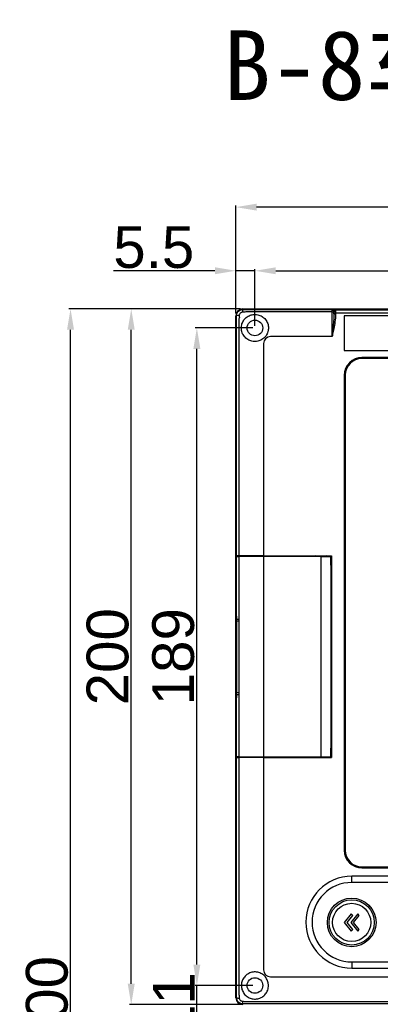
# Model space of a CAD drawing. Header units: millimetres. Extents: x 7099 to 9560, y -2357 to -1635.
# Tile 46 of 85: x 7099 to 7202, y -1949 to -1666. Entities that reach past the tile are written whole.
import ezdxf

# ---------------------------------------------------------------- set-up
doc = ezdxf.new("R2010")
doc.units = ezdxf.units.MM
doc.header["$LTSCALE"] = 3
doc.header["$PDSIZE"] = -1
doc.styles.get("Standard").update_dxf_attribs({"font": 'arial.ttf', "height": 12})
doc.dimstyles.new('ISO-25', dxfattribs={"dimtxt": 12, "dimasz": 6, "dimexe": 0.5, "dimexo": 0.625, "dimtad": 1, "dimdec": 1, "dimdsep": 46, "dimtxsty": 'Standard', "dimcen": 0, "dimclrd": 256, "dimclre": 256, "dimadec": 0, "dimazin": 0, "dimtfac": 1, "dimtdec": 1, "dimtmove": 0, "dimatfit": 3, "dimfxl": 1, "dimlwd": 30, "dimlwe": 30, "dimarcsym": 0})

# ---------------------------------------------------------------- blocks, each defined once
blk = doc.blocks.new('*D250')
at = {"lineweight": 30}
for p, q in [((7154.73, -1738.28), (7125.54, -1738.28)), ((7160.73, -1750.6), (7160.73, -1737.78)), ((7166.23, -1738.28), (7160.73, -1738.28)), ((7166.23, -1754.1), (7166.23, -1737.78)), ((7172.23, -1738.28), (7178.23, -1738.28))]:
    blk.add_line(p, q, dxfattribs=at)
for points in [[(7154.73, -1737.28), (7154.73, -1739.28), (7160.73, -1738.28)], [(7172.23, -1737.28), (7172.23, -1739.28), (7166.23, -1738.28)]]:
    blk.add_solid(points)
at = {"layer": 'Defpoints', "color": 0}
for p in [(7160.73, -1738.28), (7160.73, -1751.22), (7166.23, -1754.72)]:
    blk.add_point(p, dxfattribs=at)
at = {"color": 0, "insert": (7137.14, -1731.55), "char_height": 12, "attachment_point": 5}
blk.add_mtext('5.5', dxfattribs=at)
blk = doc.blocks.new('*D251')
at = {"lineweight": 30}
for p, q in [((7166.23, -1754.1), (7166.23, -1737.78)), ((7172.23, -1738.28), (7354.73, -1738.28)), ((7360.73, -1754.1), (7360.73, -1737.78))]:
    blk.add_line(p, q, dxfattribs=at)
for points in [[(7172.23, -1737.28), (7172.23, -1739.28), (7166.23, -1738.28)], [(7354.73, -1737.28), (7354.73, -1739.28), (7360.73, -1738.28)]]:
    blk.add_solid(points)
at = {"layer": 'Defpoints', "color": 0}
for p in [(7360.73, -1738.28), (7166.23, -1754.72), (7360.73, -1754.72)]:
    blk.add_point(p, dxfattribs=at)
at = {"color": 0, "insert": (7263.48, -1731.53), "char_height": 12, "attachment_point": 5}
blk.add_mtext('194.5', dxfattribs=at)
blk = doc.blocks.new('*D253')
at = {"lineweight": 30}
for p, q in [((7160.73, -1750.6), (7160.73, -1719.49)), ((7554.73, -1719.99), (7166.73, -1719.99)), ((7560.73, -1750.6), (7560.73, -1719.49))]:
    blk.add_line(p, q, dxfattribs=at)
for points in [[(7166.73, -1718.99), (7166.73, -1720.99), (7160.73, -1719.99)], [(7554.73, -1718.99), (7554.73, -1720.99), (7560.73, -1719.99)]]:
    blk.add_solid(points)
at = {"layer": 'Defpoints', "color": 0}
for p in [(7160.73, -1719.99), (7160.73, -1751.22), (7560.73, -1751.22)]:
    blk.add_point(p, dxfattribs=at)
at = {"color": 0, "insert": (7360.13, -1713.24), "char_height": 12, "attachment_point": 5}
blk.add_mtext('400', dxfattribs=at)
blk = doc.blocks.new('*D256')
at = {"lineweight": 30}
for p, q in [((7149.53, -1937.72), (7149.53, -1931.72)), ((7165.61, -1943.72), (7149.03, -1943.72)), ((7149.53, -1954.72), (7149.53, -1943.72)), ((7165.61, -1954.72), (7149.03, -1954.72)), ((7149.53, -1960.72), (7149.53, -1966.72))]:
    blk.add_line(p, q, dxfattribs=at)
for points in [[(7148.53, -1937.72), (7150.53, -1937.72), (7149.53, -1943.72)], [(7148.53, -1960.72), (7150.53, -1960.72), (7149.53, -1954.72)]]:
    blk.add_solid(points)
at = {"layer": 'Defpoints', "color": 0}
for p in [(7149.53, -1943.72), (7166.23, -1943.72), (7166.23, -1954.72)]:
    blk.add_point(p, dxfattribs=at)
at = {"color": 0, "insert": (7142.88, -1949.22), "char_height": 12, "attachment_point": 5, "rotation": 90}
blk.add_mtext('11', dxfattribs=at)
blk = doc.blocks.new('*D257')
at = {"lineweight": 30}
for p, q in [((7165.61, -1754.72), (7149.03, -1754.72)), ((7149.53, -1937.72), (7149.53, -1760.72)), ((7165.61, -1943.72), (7149.03, -1943.72))]:
    blk.add_line(p, q, dxfattribs=at)
for points in [[(7148.53, -1760.72), (7150.53, -1760.72), (7149.53, -1754.72)], [(7148.53, -1937.72), (7150.53, -1937.72), (7149.53, -1943.72)]]:
    blk.add_solid(points)
at = {"layer": 'Defpoints', "color": 0}
for p in [(7149.53, -1754.72), (7166.23, -1754.72), (7166.23, -1943.72)]:
    blk.add_point(p, dxfattribs=at)
at = {"color": 0, "insert": (7142.78, -1849.22), "char_height": 12, "attachment_point": 5, "rotation": 90}
blk.add_mtext('189', dxfattribs=at)
blk = doc.blocks.new('*D259')
at = {"lineweight": 30}
for p, q in [((7162.11, -1749.22), (7130.15, -1749.22)), ((7130.65, -1943.22), (7130.65, -1755.22)), ((7162.11, -1949.22), (7130.15, -1949.22))]:
    blk.add_line(p, q, dxfattribs=at)
for points in [[(7129.65, -1755.22), (7131.65, -1755.22), (7130.65, -1749.22)], [(7129.65, -1943.22), (7131.65, -1943.22), (7130.65, -1949.22)]]:
    blk.add_solid(points)
at = {"layer": 'Defpoints', "color": 0}
for p in [(7130.65, -1749.22), (7162.73, -1749.22), (7162.73, -1949.22)]:
    blk.add_point(p, dxfattribs=at)
at = {"color": 0, "insert": (7123.9, -1849.22), "char_height": 12, "attachment_point": 5, "rotation": 90}
blk.add_mtext('200', dxfattribs=at)
blk = doc.blocks.new('*D260')
at = {"lineweight": 30}
for p, q in [((7162.11, -1749.22), (7112.69, -1749.22)), ((7113.19, -2143.22), (7113.19, -1755.22)), ((7162.11, -2149.22), (7112.69, -2149.22))]:
    blk.add_line(p, q, dxfattribs=at)
for points in [[(7112.19, -1755.22), (7114.19, -1755.22), (7113.19, -1749.22)], [(7112.19, -2143.22), (7114.19, -2143.22), (7113.19, -2149.22)]]:
    blk.add_solid(points)
at = {"layer": 'Defpoints', "color": 0}
for p in [(7113.19, -1749.22), (7162.73, -1749.22), (7162.73, -2149.22)]:
    blk.add_point(p, dxfattribs=at)
at = {"color": 0, "insert": (7106.44, -1949.22), "char_height": 12, "attachment_point": 5, "rotation": 90}
blk.add_mtext('400', dxfattribs=at)

msp = doc.modelspace()

# ---------------------------------------------------------------- linework, layer by layer
at = {"linetype": 'Continuous', "lineweight": 30}
for p, q in [((7160.73, -1947.22), (7160.73, -1751.22)), ((7160.73, -1751.22), (7160.94, -1751.22)), ((7162.73, -1749.22), (7162.73, -1749.42)), ((7162.73, -1749.22), (7558.73, -1749.22)), ((7188.93, -1749.97), (7188.91, -1749.92)), ((7188.93, -1750.47), (7188.93, -1750.1)), ((7189.43, -1750.47), (7188.93, -1750.47)), ((7188.93, -1750.61), (7188.93, -1750.47)), ((7188.93, -1750.61), (7189.43, -1750.61)), ((7189.4, -1749.47), (7189.42, -1749.52)), ((7189.4, -1749.47), (7293.47, -1749.47)), ((7189.43, -1749.73), (7189.43, -1750.47)), ((7189.43, -1750.47), (7189.43, -1750.61)), ((7293.43, -1750.47), (7189.43, -1750.47)), ((7290.93, -1751.22), (7191.93, -1751.22)), ((7191.93, -1751.22), (7191.93, -1761.22)), ((7188.43, -1757.22), (7170.73, -1757.22)), ((7168.73, -1759.22), (7168.73, -1820.22)), ((7191.93, -1761.22), (7290.93, -1761.22)), ((7374.03, -1763.22), (7197.03, -1763.22)), ((7374.03, -1763.52), (7197.03, -1763.52)), ((7191.93, -1768.32), (7191.93, -1904.82)), ((7192.23, -1768.32), (7192.23, -1904.82)), ((7160.84, -1820.22), (7160.84, -1837.42)), ((7160.84, -1820.22), (7160.94, -1820.22)), ((7160.85, -1820.42), (7160.85, -1837.42)), ((7160.85, -1820.42), (7160.85, -1837.42)), ((7160.85, -1820.42), (7160.94, -1820.42)), ((7160.85, -1820.42), (7160.85, -1820.42)), ((7160.94, -1838.41), (7160.94, -1820.42)), ((7160.94, -1820.42), (7161.62, -1820.42)), ((7162.73, -1820.42), (7162.73, -1820.22)), ((7162.95, -1820.22), (7162.95, -1820.42)), ((7168.73, -1820.22), (7188.23, -1820.22)), ((7168.73, -1820.22), (7168.73, -1820.42)), ((7168.74, -1820.42), (7168.74, -1878.02)), ((7185.24, -1820.42), (7168.74, -1820.42)), ((7182.03, -1820.22), (7182.03, -1820.42)), ((7185.24, -1878.02), (7185.24, -1820.42)), ((7185.24, -1820.42), (7188.03, -1820.42)), ((7188.03, -1822.92), (7188.03, -1820.42)), ((7188.23, -1820.22), (7188.23, -1878.22)), ((7188.03, -1822.92), (7188.03, -1875.52)), ((7188.03, -1822.92), (7188.03, -1822.92)), ((7188.23, -1823.72), (7188.03, -1823.72)), ((7160.78, -1860.02), (7160.78, -1838.42)), ((7160.94, -1838.42), (7160.78, -1838.42)), ((7160.81, -1837.42), (7160.84, -1837.42)), ((7160.82, -1837.51), (7160.81, -1837.42)), ((7160.84, -1837.42), (7160.85, -1837.42)), ((7160.85, -1837.42), (7160.89, -1837.42)), ((7160.85, -1837.42), (7160.85, -1837.42)), ((7160.94, -1838.92), (7160.94, -1859.52)), ((7160.94, -1838.92), (7160.94, -1859.52)), ((7160.94, -1838.92), (7160.94, -1838.92)), ((7161.62, -1838.41), (7161.62, -1838.92)), ((7160.94, -1860.02), (7160.78, -1860.02)), ((7160.82, -1860.93), (7160.81, -1861.02)), ((7160.84, -1861.02), (7160.81, -1861.02)), ((7160.84, -1861.02), (7160.84, -1878.22)), ((7160.85, -1861.02), (7160.84, -1861.02)), ((7160.86, -1860.93), (7160.85, -1861.02)), ((7160.86, -1860.94), (7160.85, -1861.02)), ((7160.85, -1861.02), (7160.85, -1878.02)), ((7160.85, -1861.02), (7160.85, -1878.02)), ((7160.89, -1861.02), (7160.85, -1861.02)), ((7160.85, -1861.02), (7160.85, -1861.02)), ((7160.94, -1859.52), (7160.94, -1859.52)), ((7160.94, -1878.02), (7160.94, -1860.03)), ((7188.03, -1874.72), (7188.23, -1874.72)), ((7188.03, -1878.02), (7188.03, -1875.52)), ((7188.03, -1875.52), (7188.03, -1875.52)), ((7160.84, -1878.22), (7160.94, -1878.22)), ((7160.94, -1878.02), (7160.85, -1878.02)), ((7160.85, -1878.02), (7160.85, -1878.02)), ((7162.73, -1878.22), (7162.73, -1878.02)), ((7162.95, -1878.02), (7162.95, -1878.22)), ((7168.73, -1878.02), (7168.73, -1878.22)), ((7168.73, -1878.22), (7168.73, -1939.22)), ((7168.73, -1878.22), (7188.23, -1878.22)), ((7168.74, -1878.02), (7185.24, -1878.02)), ((7182.03, -1878.02), (7182.03, -1878.22)), ((7185.24, -1878.02), (7188.03, -1878.02)), ((7197.03, -1909.62), (7374.03, -1909.62)), ((7197.03, -1909.92), (7374.03, -1909.92)), ((7376.97, -1912.32), (7194.09, -1912.32)), ((7194.09, -1914.11), (7194.09, -1912.32)), ((7376.97, -1914.11), (7194.09, -1914.11)), ((7194.09, -1936.93), (7194.09, -1938.72)), ((7194.09, -1936.93), (7376.97, -1936.93)), ((7170.73, -1941.22), (7357.74, -1941.22)), ((7194.09, -1938.72), (7376.97, -1938.72)), ((7160.73, -1947.22), (7160.94, -1947.22)), ((7162.73, -1949.22), (7162.73, -1949.02))]:
    msp.add_line(p, q, dxfattribs=at)
at = {"linetype": 'Continuous', "lineweight": 30, "flags": 128}
for points in [[(7188.43, -1750.11), (7186.93, -1750.11), (7178.93, -1750.11), (7163.61, -1750.11), (7163.61, -1750.11)], [(7161.62, -1752.12), (7161.62, -1752.12), (7161.62, -1754.12), (7161.62, -1762.12), (7161.62, -1794.12), (7161.62, -1812.68), (7161.62, -1820.22)], [(7161.62, -1820.42), (7161.62, -1822.42), (7161.62, -1830.42), (7161.62, -1838.41)], [(7160.85, -1837.42), (7160.86, -1837.52), (7160.86, -1837.52)], [(7160.91, -1837.58), (7160.9, -1837.52), (7160.89, -1837.42)], [(7160.94, -1838.41), (7160.96, -1838.41), (7161, -1838.41), (7161.06, -1838.41), (7161.14, -1838.41), (7161.24, -1838.41), (7161.35, -1838.41), (7161.48, -1838.41), (7161.62, -1838.41)], [(7160.94, -1838.92), (7160.97, -1838.92), (7161.02, -1838.92), (7161.08, -1838.92), (7161.16, -1838.92), (7161.26, -1838.92), (7161.37, -1838.92), (7161.49, -1838.92), (7161.62, -1838.92)], [(7161.62, -1838.92), (7161.62, -1840.96), (7161.62, -1849.11), (7161.62, -1859.52)], [(7160.91, -1860.89), (7160.9, -1860.92), (7160.89, -1861.02)], [(7160.94, -1860.03), (7160.94, -1860.24), (7160.93, -1860.39)], [(7160.94, -1859.52), (7160.97, -1859.52), (7161.02, -1859.52), (7161.08, -1859.52), (7161.16, -1859.52), (7161.26, -1859.52), (7161.37, -1859.52), (7161.49, -1859.52), (7161.62, -1859.52)], [(7160.94, -1860.03), (7160.96, -1860.03), (7161, -1860.03), (7161.06, -1860.03), (7161.14, -1860.03), (7161.24, -1860.03), (7161.35, -1860.03), (7161.48, -1860.03), (7161.62, -1860.03)], [(7161.62, -1859.52), (7161.62, -1859.82), (7161.62, -1860.03)], [(7161.62, -1860.03), (7161.62, -1862.42), (7161.62, -1878.02)], [(7161.62, -1878.22), (7161.62, -1880.22), (7161.62, -1888.22), (7161.62, -1920.22), (7161.62, -1934.87), (7161.62, -1946.32), (7161.62, -1946.32)], [(7163.61, -1948.33), (7163.61, -1948.33), (7165.61, -1948.33), (7173.61, -1948.33), (7205.61, -1948.33), (7333.61, -1948.34), (7557.86, -1948.33), (7557.86, -1948.33)]]:
    msp.add_lwpolyline(points, dxfattribs=at)
at = {"linetype": 'Continuous', "lineweight": 30}
for centre in [(7166.23, -1754.72), (7166.23, -1943.72)]:
    msp.add_circle(centre, 2.25, dxfattribs=at)
for centre, radius, start, end in [((7162.73, -1751.22), 2, 90, 180), ((7161.57, -1752.91), 1.8, 85.4995, 110.6949), ((7164.46, -1750.06), 1.84, 159.7844, 184.4044), ((7188.52, -1749.48), 0.636, 261.6649, 309.3129), ((7189.41, -1749.96), 0.496, 91.3184, 174.8146), ((7189.43, -1750.03), 0.509, 91.1484, 173.5244), ((7189.37, -1750.18), 0.449, 82.6105, 169.901), ((7170.73, -1759.22), 2, 90.0008, 179.9992), ((7197.03, -1768.32), 5.1, 90, 180), ((7197.03, -1768.32), 4.8, 90, 180), ((7183.68, -1820.52), 0.3, 19.4712, 90), ((7186.78, -1820.52), 0.3, 90, 160.5288), ((7155.28, -1838.22), 5.66, 358.0299, 8.1056), ((7122.84, -1838.92), 38.11, 359.9929, 0.755), ((7158.02, -1860.49), 2.92, 349.5802, 2.1042), ((7123.43, -1859.53), 37.51, 359.2356, 0.0121), ((7183.68, -1877.92), 0.3, 270, 340.5288), ((7186.78, -1877.92), 0.3, 199.4712, 270), ((7197.03, -1904.82), 5.1, 180, 270), ((7197.03, -1904.82), 4.8, 180, 270), ((7194.09, -1925.52), 13.2, 90, 270), ((7194.09, -1925.52), 11.41, 90, 270), ((7170.73, -1939.22), 2, 180.0009, 269.9992), ((7162.73, -1947.22), 2, 180, 270), ((7161.57, -1945.53), 1.8, 249.3059, 274.5007), ((7164.46, -1948.38), 1.84, 175.5957, 200.2157)]:
    msp.add_arc(centre, radius, start, end, dxfattribs=at)
for centre, major_axis, ratio, start_param, end_param in [((7160.81, -1838.42), (0, 1), 0.034921, 0, 1.570796), ((7160.81, -1860.02), (0, 1), 0.034921, 1.570796, 3.141593), ((7161.32, -1861.02), (0, 0.5), 0.965689, 1.026707, 1.570796)]:
    msp.add_ellipse(centre, major_axis=major_axis, ratio=ratio, start_param=start_param, end_param=end_param, dxfattribs=at)
for points, knots in [([(7160.94, -1751.22), (7160.96, -1751.02), (7160.99, -1750.62), (7161.3, -1750.09), (7161.74, -1749.68), (7162.25, -1749.46), (7162.59, -1749.43), (7162.73, -1749.42)], [0, 0, 0, 0, 0.211847, 0.424166, 0.636062, 0.847637, 1, 1, 1, 1]), ([(7160.94, -1820.22), (7160.94, -1806.11), (7160.94, -1787.23), (7160.94, -1766.29), (7160.94, -1758.42), (7160.94, -1754.31), (7160.94, -1752.25), (7160.94, -1751.22)], [0, 0, 0, 0, 0.613439, 0.820959, 0.910459, 0.955291, 1, 1, 1, 1]), ([(7161.71, -1751.11), (7161.76, -1751.48), (7161.81, -1751.84), (7161.62, -1752.12), (7161.62, -1752.12)], [0, 0, 0, 0, 0.999947, 1, 1, 1, 1]), ([(7162.62, -1750.2), (7162.55, -1750.21), (7162.39, -1750.23), (7162.14, -1750.35), (7161.92, -1750.56), (7161.76, -1750.82), (7161.73, -1751.01), (7161.71, -1751.11)], [0, 0, 0, 0, 0.149949, 0.362304, 0.577131, 0.791, 1, 1, 1, 1]), ([(7170.13, -1754.72), (7170.09, -1754.28), (7170, -1753.4), (7169.32, -1752.23), (7168.32, -1751.34), (7167.07, -1750.84), (7165.75, -1750.78), (7164.51, -1751.14), (7163.45, -1751.89), (7162.69, -1752.94), (7162.3, -1754.17), (7162.33, -1755.47), (7162.78, -1756.69), (7163.6, -1757.69), (7164.72, -1758.4), (7166.03, -1758.69), (7167.37, -1758.53), (7168.56, -1757.94), (7169.49, -1756.99), (7170.04, -1755.87), (7170.1, -1755.08), (7170.13, -1754.72)], [0, 0, 0, 0, 0.054237, 0.108436, 0.163438, 0.217997, 0.270576, 0.321804, 0.374452, 0.425817, 0.477565, 0.530554, 0.581739, 0.63406, 0.688345, 0.743391, 0.7975, 0.85047, 0.903206, 0.95655, 1, 1, 1, 1]), ([(7163.61, -1750.11), (7163.61, -1750.11), (7163.29, -1750.19), (7162.96, -1750.2), (7162.62, -1750.2)], [0, 0, 0, 0, 0.000062, 1, 1, 1, 1]), ([(7162.73, -1749.42), (7163.76, -1749.43), (7165.82, -1749.43), (7169.95, -1749.42), (7177.49, -1749.43), (7183.99, -1749.43), (7188.43, -1749.43)], [0, 0, 0, 0, 0.120319, 0.240953, 0.48205, 1, 1, 1, 1]), ([(7188.43, -1749.43), (7188.43, -1749.43), (7188.53, -1749.43), (7188.7, -1749.43), (7188.86, -1749.44), (7188.93, -1749.44)], [0, 0, 0, 0, 0.009959, 0.545398, 1, 1, 1, 1]), ([(7188.43, -1750.11), (7188.43, -1750.01), (7188.43, -1749.84), (7188.43, -1749.63), (7188.43, -1749.47), (7188.43, -1749.44), (7188.43, -1749.43)], [0, 0, 0, 0, 0.270031, 0.44402, 0.722005, 1, 1, 1, 1]), ([(7188.91, -1749.92), (7188.88, -1749.87), (7188.78, -1749.72), (7188.59, -1749.49), (7188.48, -1749.43), (7188.43, -1749.43), (7188.43, -1749.43)], [0, 0, 0, 0, 0.25513, 0.710106, 0.995393, 1, 1, 1, 1]), ([(7188.43, -1757.22), (7188.43, -1757.22), (7188.43, -1756.33), (7188.43, -1754.54), (7188.43, -1752.16), (7188.43, -1750.71), (7188.43, -1750.11)], [0, 0, 0, 0, 0.0000082, 0.3694187, 0.7401931, 1, 1, 1, 1]), ([(7188.93, -1750.61), (7188.92, -1751.15), (7188.88, -1753.02), (7188.64, -1755.23), (7188.47, -1756.89), (7188.43, -1757.22)], [0, 0, 0, 0, 0.248126, 0.849763, 1, 1, 1, 1]), ([(7189.43, -1750.61), (7189.43, -1750.71), (7189.42, -1752.16), (7189.09, -1754.15), (7188.66, -1756.2), (7188.49, -1756.97), (7188.44, -1757.19), (7188.43, -1757.22)], [0, 0, 0, 0, 0.046698, 0.647775, 0.897308, 0.98859, 1, 1, 1, 1]), ([(7188.93, -1749.44), (7189.02, -1749.44), (7189.23, -1749.45), (7189.34, -1749.46), (7189.4, -1749.47)], [0, 0, 0, 0, 0.424133, 1, 1, 1, 1]), ([(7188.93, -1750.1), (7188.93, -1750.06), (7188.93, -1750.02), (7188.93, -1749.98), (7188.93, -1749.97)], [0, 0, 0, 0, 0.804683, 1, 1, 1, 1]), ([(7189.42, -1749.52), (7189.42, -1749.53), (7189.43, -1749.58), (7189.43, -1749.66), (7189.43, -1749.73)], [0, 0, 0, 0, 0.214647, 1, 1, 1, 1]), ([(7188.43, -1757.22), (7188.43, -1757.22), (7188.43, -1757.22), (7188.43, -1757.22), (7188.43, -1757.22)], [0, 0, 0, 0, 0.742312, 1, 1, 1, 1]), ([(7161.62, -1820.22), (7161.51, -1820.22), (7161.31, -1820.22), (7161.08, -1820.22), (7160.96, -1820.22), (7160.94, -1820.22), (7160.94, -1820.22)], [0, 0, 0, 0, 0.279138, 0.558278, 0.837412, 1, 1, 1, 1]), ([(7168.73, -1820.22), (7167.52, -1820.22), (7165.1, -1820.22), (7162.78, -1820.22), (7161.62, -1820.22)], [0, 0, 0, 0, 0.499951, 1, 1, 1, 1]), ([(7168.74, -1820.42), (7167.82, -1820.42), (7166.02, -1820.42), (7163.63, -1820.42), (7162.21, -1820.42), (7161.62, -1820.42)], [0, 0, 0, 0, 0.381935, 0.745978, 1, 1, 1, 1]), ([(7160.91, -1837.54), (7160.91, -1837.54), (7160.91, -1837.54), (7160.91, -1837.58), (7160.92, -1837.7), (7160.93, -1837.97), (7160.94, -1838.27), (7160.94, -1838.48), (7160.94, -1838.52)], [0, 0, 0, 0, 0.023814, 0.131138, 0.318289, 0.596618, 0.927686, 1, 1, 1, 1]), ([(7160.93, -1860.37), (7160.93, -1860.5), (7160.92, -1860.72), (7160.91, -1860.88), (7160.91, -1860.89), (7160.91, -1860.9)], [0, 0, 0, 0, 0.497506, 0.83184, 1, 1, 1, 1]), ([(7160.94, -1947.22), (7160.94, -1945.17), (7160.95, -1941.05), (7160.92, -1925.1), (7160.94, -1906.67), (7160.94, -1887.79), (7160.94, -1880.73), (7160.94, -1878.22)], [0, 0, 0, 0, 0.0894, 0.179069, 0.693451, 0.890739, 1, 1, 1, 1]), ([(7161.62, -1878.02), (7161.52, -1878.02), (7161.31, -1878.02), (7161.08, -1878.02), (7160.96, -1878.02), (7160.95, -1878.02), (7160.94, -1878.02)], [0, 0, 0, 0, 0.278945, 0.557896, 0.83684, 1, 1, 1, 1]), ([(7160.94, -1878.22), (7160.95, -1878.22), (7160.98, -1878.22), (7161.17, -1878.22), (7161.39, -1878.22), (7161.56, -1878.22), (7161.62, -1878.22)], [0, 0, 0, 0, 0.279136, 0.558274, 0.837398, 1, 1, 1, 1]), ([(7161.62, -1878.02), (7162.24, -1878.02), (7163.7, -1878.02), (7166.09, -1878.02), (7167.85, -1878.02), (7168.74, -1878.02)], [0, 0, 0, 0, 0.269256, 0.632, 1, 1, 1, 1]), ([(7168.73, -1878.22), (7167.52, -1878.22), (7165.1, -1878.22), (7162.78, -1878.22), (7161.62, -1878.22)], [0, 0, 0, 0, 0.4999518, 1, 1, 1, 1]), ([(7194.07, -1932.6), (7194.07, -1932.6), (7194.07, -1932.6), (7194.07, -1932.6), (7194.07, -1932.6), (7197.92, -1932.6), (7201.07, -1929.45), (7201.07, -1925.6), (7201.07, -1925.6), (7201.07, -1925.6), (7201.07, -1925.6), (7201.07, -1925.6), (7201.07, -1925.6), (7201.07, -1921.75), (7197.92, -1918.6), (7194.07, -1918.6), (7194.07, -1918.6), (7194.07, -1918.6), (7194.07, -1918.6), (7194.07, -1918.6), (7194.07, -1918.6), (7190.22, -1918.6), (7187.07, -1921.75), (7187.07, -1925.6), (7187.07, -1925.6), (7187.07, -1925.6), (7187.07, -1925.6), (7187.07, -1925.6), (7187.07, -1925.6), (7187.07, -1929.45), (7190.22, -1932.6), (7194.07, -1932.6)], [0, 0, 0, 0, 0.111111, 0.111111, 0.111111, 0.111111, 0.222222, 0.222222, 0.222222, 0.222222, 0.333333, 0.333333, 0.333333, 0.333333, 0.444444, 0.444444, 0.444444, 0.444444, 0.555556, 0.555556, 0.555556, 0.555556, 0.666667, 0.666667, 0.666667, 0.666667, 0.777778, 0.777778, 0.777778, 0.777778, 1, 1, 1, 1]), ([(7200.57, -1925.6), (7200.57, -1922.01), (7197.66, -1919.1), (7194.07, -1919.1), (7194.07, -1919.1), (7190.48, -1919.1), (7187.57, -1922.01), (7187.57, -1925.6), (7187.57, -1925.6), (7187.57, -1929.19), (7190.48, -1932.1), (7194.07, -1932.1), (7194.07, -1932.1), (7197.66, -1932.1), (7200.57, -1929.19), (7200.57, -1925.6)], [0, 0, 0, 0, 0.2, 0.2, 0.2, 0.2, 0.4, 0.4, 0.4, 0.4, 0.6, 0.6, 0.6, 0.6, 1, 1, 1, 1]), ([(7194.07, -1931.1), (7194.07, -1931.1), (7194.07, -1931.1), (7194.07, -1931.1), (7194.07, -1931.1), (7197.1, -1931.1), (7199.57, -1928.63), (7199.57, -1925.6), (7199.57, -1925.6), (7199.57, -1925.6), (7199.57, -1925.6), (7199.57, -1925.6), (7199.57, -1925.6), (7199.57, -1922.58), (7197.1, -1920.1), (7194.07, -1920.1), (7194.07, -1920.1), (7194.07, -1920.1), (7194.07, -1920.1), (7194.07, -1920.1), (7194.07, -1920.1), (7191.05, -1920.1), (7188.57, -1922.58), (7188.57, -1925.6), (7188.57, -1925.6), (7188.57, -1925.6), (7188.57, -1925.6), (7188.57, -1925.6), (7188.57, -1925.6), (7188.57, -1928.63), (7191.05, -1931.1), (7194.07, -1931.1)], [0, 0, 0, 0, 0.111111, 0.111111, 0.111111, 0.111111, 0.222222, 0.222222, 0.222222, 0.222222, 0.333333, 0.333333, 0.333333, 0.333333, 0.444444, 0.444444, 0.444444, 0.444444, 0.555556, 0.555556, 0.555556, 0.555556, 0.666667, 0.666667, 0.666667, 0.666667, 0.777778, 0.777778, 0.777778, 0.777778, 1, 1, 1, 1]), ([(7193.96, -1928.1), (7193.96, -1928.1), (7191.92, -1925.62), (7191.92, -1925.62), (7191.92, -1925.62), (7191.92, -1925.62), (7193.96, -1923.1), (7193.96, -1923.1), (7193.96, -1923.1), (7193.96, -1923.1), (7194.35, -1923.63), (7194.35, -1923.63), (7194.35, -1923.63), (7194.35, -1923.63), (7192.75, -1925.59), (7192.75, -1925.59), (7192.75, -1925.59), (7192.75, -1925.59), (7194.35, -1927.61), (7194.35, -1927.61), (7194.35, -1927.61), (7194.35, -1927.61), (7193.96, -1928.1), (7193.96, -1928.1)], [0, 0, 0, 0, 0.142857, 0.142857, 0.142857, 0.142857, 0.285714, 0.285714, 0.285714, 0.285714, 0.428571, 0.428571, 0.428571, 0.428571, 0.571429, 0.571429, 0.571429, 0.571429, 0.714286, 0.714286, 0.714286, 0.714286, 1, 1, 1, 1]), ([(7195.82, -1928.1), (7195.82, -1928.1), (7193.79, -1925.62), (7193.79, -1925.62), (7193.79, -1925.62), (7193.79, -1925.62), (7195.82, -1923.1), (7195.82, -1923.1), (7195.82, -1923.1), (7195.82, -1923.1), (7196.22, -1923.63), (7196.22, -1923.63), (7196.22, -1923.63), (7196.22, -1923.63), (7194.62, -1925.59), (7194.62, -1925.59), (7194.62, -1925.59), (7194.62, -1925.59), (7196.22, -1927.61), (7196.22, -1927.61), (7196.22, -1927.61), (7196.22, -1927.61), (7195.82, -1928.1), (7195.82, -1928.1)], [0, 0, 0, 0, 0.142857, 0.142857, 0.142857, 0.142857, 0.285714, 0.285714, 0.285714, 0.285714, 0.428571, 0.428571, 0.428571, 0.428571, 0.571429, 0.571429, 0.571429, 0.571429, 0.714286, 0.714286, 0.714286, 0.714286, 1, 1, 1, 1]), ([(7170.13, -1943.72), (7170.09, -1944.16), (7170, -1945.05), (7169.32, -1946.21), (7168.32, -1947.11), (7167.07, -1947.61), (7165.75, -1947.66), (7164.51, -1947.3), (7163.45, -1946.55), (7162.69, -1945.51), (7162.3, -1944.27), (7162.33, -1942.97), (7162.78, -1941.76), (7163.6, -1940.75), (7164.72, -1940.04), (7166.03, -1939.75), (7167.37, -1939.91), (7168.56, -1940.5), (7169.49, -1941.45), (7170.04, -1942.58), (7170.1, -1943.37), (7170.13, -1943.72)], [0, 0, 0, 0, 0.0542366, 0.1084366, 0.1634376, 0.2179973, 0.2705754, 0.3218044, 0.3744519, 0.4258173, 0.4775648, 0.5305538, 0.5817382, 0.6340598, 0.6883446, 0.7433912, 0.7974994, 0.8504694, 0.9032061, 0.9565498, 1, 1, 1, 1]), ([(7161.62, -1946.32), (7161.62, -1946.32), (7161.77, -1946.62), (7161.74, -1946.98), (7161.71, -1947.33)], [0, 0, 0, 0, 0.000066, 1, 1, 1, 1]), ([(7162.73, -1949.02), (7162.53, -1949), (7162.13, -1948.96), (7161.6, -1948.66), (7161.19, -1948.21), (7160.97, -1947.71), (7160.95, -1947.36), (7160.94, -1947.22)], [0, 0, 0, 0, 0.211815, 0.424096, 0.635964, 0.847524, 1, 1, 1, 1]), ([(7161.71, -1947.33), (7161.72, -1947.4), (7161.75, -1947.57), (7161.87, -1947.81), (7162.07, -1948.04), (7162.33, -1948.19), (7162.53, -1948.22), (7162.62, -1948.24)], [0, 0, 0, 0, 0.149842, 0.361979, 0.576754, 0.790713, 1, 1, 1, 1]), ([(7162.62, -1948.24), (7162.95, -1948.26), (7163.28, -1948.28), (7163.61, -1948.33), (7163.61, -1948.33)], [0, 0, 0, 0, 0.999939, 1, 1, 1, 1]), ([(7244.71, -1949), (7239.7, -1949), (7229.09, -1948.99), (7212.9, -1948.96), (7196.15, -1948.96), (7179.4, -1948.96), (7168.29, -1949), (7162.73, -1949.02)], [0, 0, 0, 0, 0.1833878, 0.3879838, 0.5922764, 0.7961731, 1, 1, 1, 1])]:
    msp.add_open_spline(points, degree=3, knots=knots, dxfattribs=at)

# ---------------------------------------------------------------- texts
at = {"linetype": 'Continuous', "lineweight": 30, "insert": (7157.17, -1669.17), "char_height": 20, "attachment_point": 1}
msp.add_mtext_dynamic_manual_height_columns('{\\fSimSun|b0|i0|c134|p2;B-8车床横式+辅助板  单位：mm}', width=468.0027, gutter_width=35, heights=[0], dxfattribs=at)

# ---------------------------------------------------------------- dimensions: what is measured, and where the dimension line sits
dim = msp.add_linear_dim(base=(7160.73, -1719.99), p1=(7560.73, -1751.22), p2=(7160.73, -1751.22), dimstyle='ISO-25')
dim.commit()
dim.dimension.update_dxf_attribs({"geometry": '*D253', "text_midpoint": (7360.13, -1719.99), "dimtype": 160})
for base, p2, picture, middle in [((7160.73, -1738.28), (7160.73, -1751.22), '*D250', (7137.14, -1731.55)), ((7360.73, -1738.28), (7360.73, -1754.72), '*D251', (7263.48, -1731.53))]:
    dim = msp.add_linear_dim(base=base, p1=(7166.23, -1754.72), p2=p2, dimstyle='ISO-25')
    dim.commit()
    dim.dimension.update_dxf_attribs({"geometry": picture, "text_midpoint": middle})
for base, p1, p2, picture, middle in [((7113.19, -1749.22), (7162.73, -2149.22), (7162.73, -1749.22), '*D260', (7106.44, -1949.22)), ((7130.65, -1749.22), (7162.73, -1949.22), (7162.73, -1749.22), '*D259', (7123.9, -1849.22)), ((7149.53, -1754.72), (7166.23, -1943.72), (7166.23, -1754.72), '*D257', (7142.78, -1849.22))]:
    dim = msp.add_linear_dim(base=base, p1=p1, p2=p2, angle=90, dimstyle='ISO-25')
    dim.commit()
    dim.dimension.update_dxf_attribs({"geometry": picture, "text_midpoint": middle})
dim = msp.add_linear_dim(base=(7149.53, -1943.72), p1=(7166.23, -1954.72), p2=(7166.23, -1943.72), angle=90, dimstyle='ISO-25')
dim.commit()
dim.dimension.update_dxf_attribs({"geometry": '*D256', "text_midpoint": (7149.53, -1949.22), "dimtype": 160})

doc.saveas('drawing.dxf')
